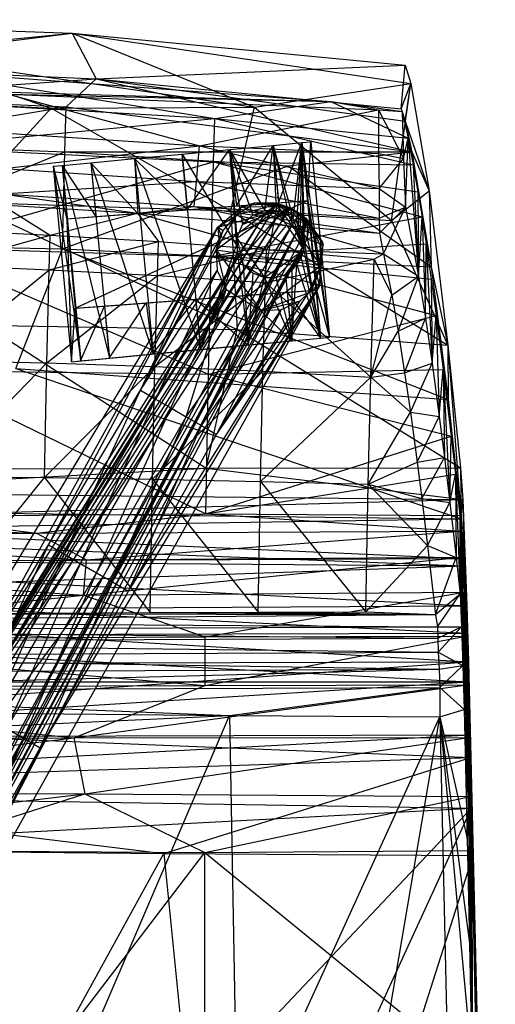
# Model space of a CAD drawing. Header units: inches. Extents: x -13.8 to 13.8, y -14.8 to 12.9.
# Tile 8 of 8: x 4.3 to 9, y 3.1 to 12.9. Entities that reach past the tile are written whole.
import ezdxf

# ---------------------------------------------------------------- set-up
doc = ezdxf.new("R2010")
doc.units = ezdxf.units.IN
doc.layers.get('0').update_dxf_attribs({"true_color": 0xc2ced6})

msp = doc.modelspace()

# ---------------------------------------------------------------- linework, layer by layer
at = {"color": 8, "true_color": 0x8c8177}
for p, q in [((1.3635, 12.8636), (4.8367, 12.7292)), ((1.692, 12.4288), (4.8367, 12.7292)), ((3.0887, 12.513), (4.8367, 12.7292)), ((4.8367, 12.7292), (5.0726, 12.2782)), ((4.8367, 12.7292), (6.6397, 11.9997)), ((4.8367, 12.7292), (8.1263, 12.4157)), ((4.8367, 12.7292), (8.1849, 12.2326)), ((3.0887, 12.513), (4.6282, 11.99)), ((3.0887, 12.513), (6.6397, 11.9997)), ((1.692, 12.4288), (5.0726, 12.2782)), ((3.3094, 12.3626), (6.2476, 11.8865)), ((3.3094, 12.3626), (7.3917, 12.0557)), ((5.0726, 12.2782), (8.1263, 12.4157)), ((8.0869, 11.9843), (8.1263, 12.4157)), ((8.1263, 12.4157), (8.1849, 12.2326)), ((2.5658, 12.1016), (5.0726, 12.2782)), ((4.7773, 12.0038), (5.0726, 12.2782)), ((5.0726, 12.2782), (8.0869, 11.9843)), ((5.0726, 12.2782), (8.1289, 11.8607)), ((5.0726, 12.2782), (8.193, 11.5572)), ((2.2801, 12.203), (7.3917, 12.0557)), ((6.6397, 11.9997), (8.1849, 12.2326)), ((7.993, 10.8796), (8.1849, 12.2326)), ((8.0869, 11.9843), (8.1849, 12.2326)), ((8.1289, 11.8607), (8.1849, 12.2326)), ((8.1849, 12.2326), (8.3658, 11.174)), ((2.3823, 12.0942), (4.6282, 11.99)), ((2.5658, 12.1016), (4.7773, 12.0038)), ((3.2991, 12.0613), (6.2476, 11.8865)), ((4.2049, 12.1272), (6.0963, 11.6164)), ((4.2049, 12.1272), (7.3917, 12.0557)), ((4.2049, 12.1272), (7.8624, 11.9741)), ((2.5528, 11.6406), (4.7773, 12.0038)), ((3.7755, 11.0619), (4.6282, 11.99)), ((4.6282, 11.99), (6.6397, 11.9997)), ((4.6282, 11.99), (6.404, 10.9752)), ((4.764, 11.5597), (4.7773, 12.0038)), ((4.7773, 12.0038), (8.193, 11.5572)), ((6.0963, 11.6164), (7.8624, 11.9741)), ((6.2476, 11.8865), (7.3917, 12.0557)), ((6.404, 10.9752), (6.6397, 11.9997)), ((6.6397, 11.9997), (7.993, 10.8796)), ((7.3917, 12.0557), (7.8624, 11.9741)), ((7.3917, 12.0557), (8.0976, 11.9581)), ((7.3917, 12.0557), (8.1555, 11.6938)), ((7.8624, 11.9741), (7.8649, 11.5433)), ((7.8624, 11.9741), (8.0976, 11.9581)), ((7.8624, 11.9741), (8.1096, 11.492)), ((8.0869, 11.9843), (8.1289, 11.8607)), ((3.2856, 11.6071), (6.2476, 11.8865)), ((6.2339, 11.4608), (6.2476, 11.8865)), ((6.2476, 11.8865), (8.1555, 11.6938)), ((6.2476, 11.8865), (8.2063, 11.43)), ((8.0976, 11.9581), (8.1096, 11.492)), ((8.0976, 11.9581), (8.1555, 11.6938)), ((8.1289, 11.8607), (8.193, 11.5572)), ((8.1289, 11.8607), (8.3658, 11.174)), ((4.1841, 11.7435), (6.0963, 11.6164)), ((8.1096, 11.492), (8.1555, 11.6938)), ((8.1291, 11.0107), (8.1555, 11.6938)), ((8.1555, 11.6938), (8.2063, 11.43)), ((8.1555, 11.6938), (8.2607, 10.3318)), ((2.5528, 11.6406), (4.764, 11.5597)), ((3.2856, 11.6071), (6.2339, 11.4608)), ((4.164, 11.3928), (6.0963, 11.6164)), ((6.0665, 11.2655), (6.0963, 11.6164)), ((6.0963, 11.6164), (7.8649, 11.5433)), ((6.0963, 11.6164), (7.869, 11.195)), ((2.53, 10.6502), (4.764, 11.5597)), ((4.7401, 10.6), (4.764, 11.5597)), ((4.764, 11.5597), (6.9706, 11.4209)), ((4.764, 11.5597), (8.193, 11.5572)), ((6.9706, 11.4209), (8.193, 11.5572)), ((7.8649, 11.5433), (7.869, 11.195)), ((7.8649, 11.5433), (8.1096, 11.492)), ((7.869, 11.195), (8.1096, 11.492)), ((8.1096, 11.492), (8.1291, 11.0107)), ((8.193, 11.5572), (8.3658, 11.174)), ((8.193, 11.5572), (8.3837, 10.4246)), ((3.2614, 10.6189), (6.2339, 11.4608)), ((4.164, 11.3928), (6.0665, 11.2655)), ((4.7401, 10.6), (6.9706, 11.4209)), ((6.2088, 10.5256), (6.2339, 11.4608)), ((6.2339, 11.4608), (8.2063, 11.43)), ((6.2339, 11.4608), (8.2536, 11.1631)), ((6.2339, 11.4608), (8.294, 10.9162)), ((6.9706, 11.4209), (8.3837, 10.4246)), ((8.2063, 11.43), (8.2536, 11.1631)), ((8.2063, 11.43), (8.2607, 10.3318)), ((4.1487, 11.1446), (6.0665, 11.2655)), ((6.0439, 11.0179), (6.0665, 11.2655)), ((6.0665, 11.2655), (7.869, 11.195)), ((6.0665, 11.2655), (7.8712, 10.9049)), ((7.869, 11.195), (7.8712, 10.9049)), ((7.869, 11.195), (8.1291, 11.0107)), ((4.1487, 11.1446), (5.4814, 10.9525)), ((4.1487, 11.1446), (6.0439, 11.0179)), ((7.993, 10.8796), (8.3658, 11.174)), ((8.2536, 11.1631), (8.2607, 10.3318)), ((8.2536, 11.1631), (8.294, 10.9162)), ((8.3658, 11.174), (8.3837, 10.4246)), ((8.3658, 11.174), (8.5505, 9.6506)), ((3.7755, 11.0619), (6.404, 10.9752)), ((3.7755, 11.0619), (6.4661, 9.8052)), ((4.1401, 11.0344), (4.6209, 10.7374)), ((4.1401, 11.0344), (5.4814, 10.9525)), ((5.4814, 10.9525), (6.0439, 11.0179)), ((6.0439, 11.0179), (6.9539, 10.83)), ((6.0439, 11.0179), (7.8712, 10.9049)), ((6.0439, 11.0179), (7.8741, 10.755)), ((7.8712, 10.9049), (8.1291, 11.0107)), ((7.8741, 10.755), (8.1291, 11.0107)), ((7.914, 10.5527), (8.1291, 11.0107)), ((8.1291, 11.0107), (8.2607, 10.3318)), ((4.6209, 10.7374), (5.4814, 10.9525)), ((5.4814, 10.9525), (5.6891, 10.6729)), ((5.4814, 10.9525), (6.756, 10.5935)), ((5.4814, 10.9525), (6.9539, 10.83)), ((6.2088, 10.5256), (8.294, 10.9162)), ((6.404, 10.9752), (6.4661, 9.8052)), ((6.404, 10.9752), (7.993, 10.8796)), ((6.404, 10.9752), (8.5505, 9.6506)), ((7.8712, 10.9049), (7.8741, 10.755)), ((8.2607, 10.3318), (8.294, 10.9162)), ((8.294, 10.9162), (8.3274, 9.9169)), ((8.294, 10.9162), (8.3349, 10.6516)), ((2.9059, 10.8235), (4.6209, 10.7374)), ((6.756, 10.5935), (6.9539, 10.83)), ((6.9539, 10.83), (7.8741, 10.755)), ((6.9539, 10.83), (7.914, 10.5527)), ((7.993, 10.8796), (8.5505, 9.6506)), ((3.5414, 10.4375), (4.6209, 10.7374)), ((4.6105, 10.3948), (4.6209, 10.7374)), ((4.6209, 10.7374), (5.6891, 10.6729)), ((7.8741, 10.755), (7.914, 10.5527)), ((2.53, 10.6502), (4.7401, 10.6)), ((3.2614, 10.6189), (6.1835, 9.3647)), ((3.2614, 10.6189), (6.2088, 10.5256)), ((4.2805, 9.4205), (4.7401, 10.6)), ((4.6105, 10.3948), (5.6891, 10.6729)), ((4.7401, 10.6), (8.3837, 10.4246)), ((4.7401, 10.6), (8.551, 9.1123)), ((5.6787, 10.339), (5.6891, 10.6729)), ((5.6891, 10.6729), (6.756, 10.5935)), ((6.2088, 10.5256), (8.3349, 10.6516)), ((8.3274, 9.9169), (8.3349, 10.6516)), ((8.3349, 10.6516), (8.3857, 10.3013)), ((8.3349, 10.6516), (8.3932, 9.4725)), ((5.6787, 10.339), (6.756, 10.5935)), ((6.1835, 9.3647), (6.2088, 10.5256)), ((6.2088, 10.5256), (8.3857, 10.3013)), ((6.2088, 10.5256), (8.4347, 9.9417)), ((6.7456, 10.2698), (6.756, 10.5935)), ((6.756, 10.5935), (7.8215, 10.4991)), ((6.756, 10.5935), (7.914, 10.5527)), ((7.8215, 10.4991), (7.914, 10.5527)), ((7.914, 10.5527), (7.9945, 10.143)), ((7.914, 10.5527), (8.2607, 10.3318)), ((3.5414, 10.4375), (4.6105, 10.3948)), ((6.7456, 10.2698), (7.8215, 10.4991)), ((7.7875, 9.3349), (7.8215, 10.4991)), ((7.8215, 10.4991), (7.9945, 10.143)), ((8.3837, 10.4246), (8.5505, 9.6506)), ((8.3837, 10.4246), (8.551, 9.1123)), ((3.5182, 9.5014), (4.6105, 10.3948)), ((4.5869, 9.474), (4.6105, 10.3948)), ((4.5869, 9.474), (5.6787, 10.339)), ((4.6105, 10.3948), (5.6787, 10.339)), ((5.6548, 9.4376), (5.6787, 10.339)), ((5.6787, 10.339), (6.7456, 10.2698)), ((7.9945, 10.143), (8.2607, 10.3318)), ((8.0575, 9.7879), (8.2607, 10.3318)), ((8.2607, 10.3318), (8.3274, 9.9169)), ((5.6548, 9.4376), (6.7456, 10.2698)), ((6.7217, 9.3914), (6.7456, 10.2698)), ((6.7456, 10.2698), (7.7875, 9.3349)), ((8.3857, 10.3013), (8.3932, 9.4725)), ((8.3857, 10.3013), (8.4347, 9.9417)), ((7.7875, 9.3349), (7.9945, 10.143)), ((7.9945, 10.143), (8.0575, 9.7879)), ((6.1835, 9.3647), (8.4347, 9.9417)), ((8.3932, 9.4725), (8.4347, 9.9417)), ((8.4347, 9.9417), (8.4645, 8.9442)), ((8.4347, 9.9417), (8.5028, 9.4103)), ((3.9832, 9.8454), (6.1594, 8.4353)), ((3.9832, 9.8454), (6.4661, 9.8052)), ((8.0575, 9.7879), (8.3274, 9.9169)), ((8.1221, 9.3749), (8.3274, 9.9169)), ((8.3274, 9.9169), (8.3932, 9.4725)), ((6.1594, 8.4353), (6.4661, 9.8052)), ((6.4661, 9.8052), (8.5505, 9.6506)), ((6.4661, 9.8052), (8.6745, 8.4396)), ((7.7875, 9.3349), (8.0575, 9.7879)), ((8.0575, 9.7879), (8.1221, 9.3749)), ((8.5505, 9.6506), (8.551, 9.1123)), ((8.5505, 9.6506), (8.6745, 8.4396)), ((8.5505, 9.6506), (8.68, 7.9348)), ((3.4949, 8.3532), (4.5869, 9.474)), ((3.5182, 9.5014), (4.5869, 9.474)), ((4.5631, 8.3422), (4.5869, 9.474)), ((4.5631, 8.3422), (5.6548, 9.4376)), ((4.5869, 9.474), (5.6548, 9.4376)), ((5.6307, 8.3263), (5.6548, 9.4376)), ((5.6548, 9.4376), (6.7217, 9.3914)), ((8.1221, 9.3749), (8.3932, 9.4725)), ((8.1791, 8.9867), (8.3932, 9.4725)), ((8.3932, 9.4725), (8.4645, 8.9442)), ((3.2372, 9.4019), (6.1586, 7.9827)), ((3.2372, 9.4019), (6.1835, 9.3647)), ((4.2805, 9.4205), (8.551, 9.1123)), ((4.2805, 9.4205), (8.68, 7.9348)), ((5.6307, 8.3263), (6.7217, 9.3914)), ((6.1586, 7.9827), (6.1835, 9.3647)), ((6.1835, 9.3647), (8.5028, 9.4103)), ((6.1835, 9.3647), (8.581, 8.7516)), ((6.6975, 8.3048), (6.7217, 9.3914)), ((6.6975, 8.3048), (7.7875, 9.3349)), ((6.7217, 9.3914), (7.7875, 9.3349)), ((7.7634, 8.277), (7.7875, 9.3349)), ((7.7875, 9.3349), (8.1221, 9.3749)), ((7.7875, 9.3349), (8.1791, 8.9867)), ((8.1221, 9.3749), (8.1791, 8.9867)), ((8.4645, 8.9442), (8.5028, 9.4103)), ((8.5028, 9.4103), (8.5157, 8.5396)), ((8.5028, 9.4103), (8.5692, 8.095)), ((8.5028, 9.4103), (8.581, 8.7516)), ((8.551, 9.1123), (8.68, 7.9348)), ((7.7634, 8.277), (8.1791, 8.9867)), ((8.1791, 8.9867), (8.2467, 8.4955)), ((8.1791, 8.9867), (8.4645, 8.9442)), ((8.2467, 8.4955), (8.4645, 8.9442)), ((8.4645, 8.9442), (8.5157, 8.5396)), ((6.1586, 7.9827), (8.581, 8.7516)), ((8.5692, 8.095), (8.581, 8.7516)), ((8.581, 8.7516), (8.6232, 8.3752)), ((7.7634, 8.277), (8.2467, 8.4955)), ((8.2467, 8.4955), (8.5157, 8.5396)), ((8.2467, 8.4955), (8.2935, 8.1349)), ((8.2935, 8.1349), (8.5157, 8.5396)), ((8.5157, 8.5396), (8.5692, 8.095)), ((0.4184, 8.4175), (6.1594, 8.4353)), ((1.8435, 8.199), (6.1594, 8.4353)), ((6.1586, 7.9827), (8.6232, 8.3752)), ((6.1594, 8.4353), (8.6745, 8.4396)), ((6.1594, 8.4353), (8.6982, 8.1258)), ((8.5692, 8.095), (8.6232, 8.3752)), ((8.6232, 8.3752), (8.6307, 7.5518)), ((8.6232, 8.3752), (8.6675, 7.968)), ((8.6232, 8.3752), (8.6693, 7.193)), ((8.6745, 8.4396), (8.68, 7.9348)), ((8.6745, 8.4396), (8.6982, 8.1258)), ((3.4738, 6.9964), (4.5631, 8.3422)), ((3.4949, 8.3532), (4.5631, 8.3422)), ((4.5631, 8.3422), (5.6071, 7.0089)), ((4.5631, 8.3422), (5.6307, 8.3263)), ((5.6071, 7.0089), (5.6307, 8.3263)), ((5.6307, 8.3263), (6.6737, 7.0139)), ((5.6307, 8.3263), (6.6975, 8.3048)), ((6.6737, 7.0139), (6.6975, 8.3048)), ((6.6975, 8.3048), (7.7396, 7.0169)), ((6.6975, 8.3048), (7.7634, 8.277)), ((7.7396, 7.0169), (7.7634, 8.277)), ((7.7634, 8.277), (8.2935, 8.1349)), ((7.7634, 8.277), (8.3487, 7.6712)), ((1.8435, 8.199), (8.6982, 8.1258)), ((0.5757, 7.9012), (8.6982, 8.1258)), ((8.2935, 8.1349), (8.3487, 7.6712)), ((8.2935, 8.1349), (8.5692, 8.095)), ((8.3487, 7.6712), (8.5692, 8.095)), ((8.5692, 8.095), (8.6307, 7.5518)), ((8.68, 7.9348), (8.6982, 8.1258)), ((8.6982, 8.1258), (8.7084, 7.543)), ((8.6982, 8.1258), (8.7098, 7.4698)), ((8.6982, 8.1258), (8.7374, 7.0754)), ((3.2136, 7.9605), (6.1586, 7.9827)), ((3.2233, 8.0024), (8.68, 7.9348)), ((4.4857, 7.7916), (6.1586, 7.9827)), ((6.1586, 7.9827), (8.6675, 7.968)), ((6.1586, 7.9827), (8.679, 7.8122)), ((0.1476, 7.8018), (8.68, 7.9348)), ((0.2444, 7.948), (4.4857, 7.7916)), ((0.5757, 7.9012), (8.7084, 7.543)), ((3.2136, 7.9605), (4.4857, 7.7916)), ((8.6675, 7.968), (8.6693, 7.193)), ((8.6675, 7.968), (8.679, 7.8122)), ((8.6675, 7.968), (8.6852, 6.8683)), ((8.68, 7.9348), (8.7098, 7.4698)), ((0.1476, 7.8018), (8.7098, 7.4698)), ((0.275, 7.7682), (4.4857, 7.7916)), ((4.4857, 7.7916), (8.679, 7.8122)), ((4.4857, 7.7916), (4.977, 7.5301)), ((4.977, 7.5301), (8.679, 7.8122)), ((8.679, 7.8122), (8.6852, 6.8683)), ((8.679, 7.8122), (8.6936, 7.5558)), ((8.679, 7.8122), (8.6986, 6.4861)), ((0.275, 7.7682), (4.977, 7.5301)), ((7.7396, 7.0169), (8.3487, 7.6712)), ((8.3487, 7.6712), (8.4284, 6.989)), ((8.3487, 7.6712), (8.6307, 7.5518)), ((0.2548, 7.5012), (4.977, 7.5301)), ((0.2548, 7.5012), (4.9472, 7.1804)), ((0.2816, 7.5393), (8.7098, 7.4698)), ((0.4685, 7.5067), (8.7084, 7.543)), ((0.4685, 7.5067), (8.7374, 7.0754)), ((4.9472, 7.1804), (8.6936, 7.5558)), ((4.9472, 7.1804), (4.977, 7.5301)), ((4.977, 7.5301), (8.6936, 7.5558)), ((8.4284, 6.989), (8.6307, 7.5518)), ((8.6307, 7.5518), (8.6693, 7.193)), ((8.6936, 7.5558), (8.6986, 6.4861)), ((8.6936, 7.5558), (8.7095, 7.2109)), ((8.7084, 7.543), (8.7374, 7.0754)), ((0.8005, 7.1918), (8.7098, 7.4698)), ((8.7098, 7.4698), (8.7369, 6.8065)), ((8.7098, 7.4698), (8.7374, 7.0754)), ((4.9472, 7.1804), (8.7095, 7.2109)), ((6.1514, 6.7693), (8.7095, 7.2109)), ((8.6986, 6.4861), (8.7095, 7.2109)), ((8.7095, 7.2109), (8.7107, 6.052)), ((8.7095, 7.2109), (8.7263, 6.777)), ((8.7095, 7.2109), (8.7391, 4.7776)), ((-0.3519, 7.1604), (4.9472, 7.1804)), ((0.8005, 7.1918), (8.7369, 6.8065)), ((0.8143, 6.7474), (4.9472, 7.1804)), ((4.9472, 7.1804), (6.1514, 6.7693)), ((8.4284, 6.989), (8.6693, 7.193)), ((8.4482, 6.8688), (8.6693, 7.193)), ((8.6693, 7.193), (8.6852, 6.8683)), ((0.2555, 7.0253), (8.7374, 7.0754)), ((0.2555, 7.0253), (8.752, 6.5235)), ((3.4738, 6.9964), (5.6071, 7.0089)), ((5.6071, 7.0089), (6.6737, 7.0139)), ((5.6071, 7.0089), (8.4284, 6.989)), ((6.6737, 7.0139), (7.7396, 7.0169)), ((6.6737, 7.0139), (8.4284, 6.989)), ((7.7396, 7.0169), (8.4284, 6.989)), ((8.7369, 6.8065), (8.7374, 7.0754)), ((8.7374, 7.0754), (8.752, 6.5235)), ((0.2353, 6.9221), (8.4284, 6.989)), ((0.2353, 6.9221), (8.4482, 6.8688)), ((3.4738, 6.9964), (8.4284, 6.989)), ((8.4284, 6.989), (8.4482, 6.8688)), ((0.2292, 6.8349), (8.4482, 6.8688)), ((0.2292, 6.8349), (8.4509, 6.7551)), ((0.2368, 6.7811), (8.7369, 6.8065)), ((8.4482, 6.8688), (8.4509, 6.7551)), ((8.4482, 6.8688), (8.6852, 6.8683)), ((8.4509, 6.7551), (8.6852, 6.8683)), ((8.4551, 6.6167), (8.6852, 6.8683)), ((8.6852, 6.8683), (8.6986, 6.4861)), ((8.7369, 6.8065), (8.7515, 6.3257)), ((8.7369, 6.8065), (8.752, 6.5235)), ((0.2314, 6.7191), (8.4509, 6.7551)), ((0.2314, 6.7191), (8.4551, 6.6167)), ((0.2368, 6.7811), (8.7515, 6.3257)), ((0.8143, 6.7474), (6.1514, 6.7693)), ((0.8143, 6.7474), (6.1501, 6.2877)), ((6.1501, 6.2877), (8.7263, 6.777)), ((6.1501, 6.2877), (6.1514, 6.7693)), ((6.1514, 6.7693), (8.7263, 6.777)), ((8.4509, 6.7551), (8.4551, 6.6167)), ((8.7263, 6.777), (8.7391, 4.7776)), ((8.7263, 6.777), (8.7425, 6.2941)), ((0.244, 6.5791), (8.4551, 6.6167)), ((8.4551, 6.6167), (8.464, 6.45)), ((8.4551, 6.6167), (8.6986, 6.4861)), ((0.244, 6.5791), (8.464, 6.45)), ((0.2678, 5.9184), (8.752, 6.5235)), ((0.2767, 6.4985), (8.752, 6.5235)), ((8.7515, 6.3257), (8.752, 6.5235)), ((8.752, 6.5235), (8.7684, 5.8009)), ((8.752, 6.5235), (8.7758, 5.5774)), ((0.2765, 6.4147), (8.464, 6.45)), ((0.2838, 6.2373), (8.464, 6.45)), ((8.464, 6.45), (8.6986, 6.4861)), ((8.464, 6.45), (8.4704, 6.2688)), ((8.4704, 6.2688), (8.6986, 6.4861)), ((8.6986, 6.4861), (8.7107, 6.052)), ((-0.1131, 5.775), (8.7515, 6.3257)), ((0.1996, 6.324), (8.7515, 6.3257)), ((8.7515, 6.3257), (8.7684, 5.8009)), ((0.1936, 6.2749), (6.1501, 6.2877)), ((0.1936, 6.2749), (4.8526, 5.7708)), ((0.2838, 6.2373), (8.4704, 6.2688)), ((0.2838, 6.2373), (6.3901, 5.9918)), ((4.8526, 5.7708), (8.7425, 6.2941)), ((4.8526, 5.7708), (6.1501, 6.2877)), ((6.1501, 6.2877), (8.7425, 6.2941)), ((6.3901, 5.9918), (8.4704, 6.2688)), ((8.4704, 6.2688), (8.4715, 5.9795)), ((8.4704, 6.2688), (8.7107, 6.052)), ((8.7391, 4.7776), (8.7425, 6.2941)), ((8.7425, 6.2941), (8.7578, 5.7749)), ((8.7425, 6.2941), (8.7621, 3.7457)), ((0.2728, 6.0537), (6.3901, 5.9918)), ((8.4715, 5.9795), (8.7107, 6.052)), ((8.7107, 6.052), (8.7391, 4.7776)), ((3.4687, 5.8571), (6.3901, 5.9918)), ((4.5342, 1.6625), (6.3901, 5.9918)), ((6.3901, 5.9918), (6.4703, 1.5989)), ((6.3901, 5.9918), (8.4715, 5.9795)), ((6.4703, 1.5989), (8.4715, 5.9795)), ((7.7336, 1.651), (8.4715, 5.9795)), ((8.4715, 5.9795), (8.6029, 0.0893)), ((8.4715, 5.9795), (8.7391, 4.7776)), ((8.4715, 5.9795), (8.7621, 3.7457)), ((8.4715, 5.9795), (8.79, 2.5042)), ((0.2678, 5.9184), (8.7758, 5.5774)), ((-1.5477, 5.247), (8.7684, 5.8009)), ((-0.3121, 5.758), (4.8526, 5.7708)), ((-0.1131, 5.775), (8.7684, 5.8009)), ((0.2522, 5.2211), (4.8526, 5.7708)), ((4.8526, 5.7708), (8.7578, 5.7749)), ((4.8526, 5.7708), (4.9608, 5.2205)), ((4.9608, 5.2205), (8.7578, 5.7749)), ((8.7578, 5.7749), (8.7621, 3.7457)), ((8.7578, 5.7749), (8.7729, 5.1925)), ((8.7578, 5.7749), (8.7772, 3.436)), ((8.7684, 5.8009), (8.7758, 5.5774)), ((8.7684, 5.8009), (8.7834, 5.0759)), ((0.2701, 5.2997), (8.7758, 5.5774)), ((5.7411, 4.6282), (8.7758, 5.5774)), ((8.7758, 5.5774), (8.7834, 5.0759)), ((8.7758, 5.5774), (8.799, 4.6098)), ((0.2701, 5.2997), (5.7411, 4.6282)), ((-1.5477, 5.247), (8.7834, 5.0759)), ((0.2522, 5.2211), (4.9608, 5.2205)), ((0.2582, 4.6634), (4.9608, 5.2205)), ((3.204, 4.6574), (4.9608, 5.2205)), ((4.9608, 5.2205), (6.1483, 4.6396)), ((4.9608, 5.2205), (8.7729, 5.1925)), ((6.1483, 4.6396), (8.7729, 5.1925)), ((8.7729, 5.1925), (8.7772, 3.436)), ((8.7729, 5.1925), (8.785, 4.6594)), ((8.7729, 5.1925), (8.79, 2.5042)), ((0.814, 4.6532), (8.7834, 5.0759)), ((3.2746, -0.7508), (8.7834, 5.0759)), ((5.8412, -1.3225), (8.7834, 5.0759)), ((8.7834, 5.0759), (8.799, 4.6098)), ((8.7834, 5.0759), (8.9133, -0.9681)), ((8.7391, 4.7776), (8.7621, 3.7457)), ((0.2585, 4.6834), (5.7411, 4.6282)), ((2.9042, -0.5205), (5.7411, 4.6282)), ((3.2036, 0.7914), (6.1483, 4.6396)), ((3.204, 4.6574), (6.1483, 4.6396)), ((5.7411, 4.6282), (6.4768, -2.6813)), ((5.7411, 4.6282), (8.799, 4.6098)), ((6.1474, 0.7665), (6.1483, 4.6396)), ((6.1483, 4.6396), (8.785, 4.6594)), ((6.1483, 4.6396), (8.8312, 2.4548)), ((6.4768, -2.6813), (8.799, 4.6098)), ((8.785, 4.6594), (8.79, 2.5042)), ((8.785, 4.6594), (8.8312, 2.4548)), ((8.799, 4.6098), (8.9133, -0.9681)), ((8.799, 4.6098), (9.0183, -5.0395)), ((8.7621, 3.7457), (8.7772, 3.436)), ((8.7621, 3.7457), (8.79, 2.5042)), ((8.7772, 3.436), (8.79, 2.5042))]:
    msp.add_line(p, q, dxfattribs=at)
at = {"color": 18, "true_color": 0x000000}
for p, q in [((5.921, 11.537), (6.39, 11.5816)), ((5.9232, 11.5372), (6.3921, 11.5817)), ((5.9232, 11.5372), (6.39, 11.5816)), ((5.9732, 10.9874), (6.39, 11.5816)), ((6.39, 11.5816), (6.8236, 11.6227)), ((6.39, 11.5816), (6.8221, 11.6226)), ((6.39, 11.5816), (6.3921, 11.5817)), ((6.39, 11.5816), (6.4616, 11.0241)), ((6.3921, 11.5817), (6.8236, 11.6227)), ((6.3921, 11.5817), (6.4606, 10.6369)), ((6.3921, 11.5817), (6.4653, 10.7054)), ((6.3921, 11.5817), (6.5213, 10.8407)), ((6.3921, 11.5817), (6.6224, 10.9349)), ((6.3921, 11.5817), (6.739, 10.9782)), ((6.4616, 11.0241), (6.8221, 11.6226)), ((6.739, 10.9782), (6.8236, 11.6227)), ((6.8221, 11.6226), (7.1069, 11.6496)), ((6.8221, 11.6226), (7.1061, 11.6495)), ((6.8221, 11.6226), (6.8236, 11.6227)), ((6.8221, 11.6226), (6.8759, 11.0552)), ((6.8236, 11.6227), (7.1069, 11.6496)), ((6.8236, 11.6227), (6.8525, 10.978)), ((6.8236, 11.6227), (6.8856, 10.9705)), ((6.8236, 11.6227), (6.979, 10.928)), ((6.8236, 11.6227), (7.0197, 10.8965)), ((6.8759, 11.0552), (7.1061, 11.6495)), ((7.0197, 10.8965), (7.1069, 11.6496)), ((7.0568, 10.8571), (7.1069, 11.6496)), ((7.092, 10.803), (7.1069, 11.6496)), ((7.1061, 11.6495), (7.1959, 11.6581)), ((7.1061, 11.6495), (7.1069, 11.6496)), ((7.1061, 11.6495), (7.1659, 11.077)), ((7.1069, 11.6496), (7.1959, 11.6581)), ((7.1069, 11.6496), (7.1165, 10.7421)), ((7.1069, 11.6496), (7.1291, 10.6727)), ((7.1069, 11.6496), (7.2901, 9.7198)), ((7.1069, 11.6496), (7.3791, 9.7282)), ((7.1659, 11.077), (7.1959, 11.6581)), ((7.1959, 11.6581), (7.3791, 9.7282)), ((5.0206, 11.4516), (5.4522, 11.4925)), ((5.0222, 11.4517), (5.4543, 11.4927)), ((5.0222, 11.4517), (5.4522, 11.4925)), ((5.4522, 11.4925), (5.921, 11.537)), ((5.4522, 11.4925), (5.4543, 11.4927)), ((5.4522, 11.4925), (5.4849, 10.9507)), ((5.4522, 11.4925), (5.9732, 10.9874)), ((5.4543, 11.4927), (5.9232, 11.5372)), ((5.4543, 11.4927), (5.921, 11.537)), ((5.4543, 11.4927), (5.6375, 9.5629)), ((5.4543, 11.4927), (6.1064, 9.6074)), ((5.921, 11.537), (5.9232, 11.5372)), ((5.921, 11.537), (5.9732, 10.9874)), ((5.9232, 11.5372), (6.1064, 9.6074)), ((5.9232, 11.5372), (6.4606, 10.6369)), ((4.6483, 11.4162), (4.7382, 11.4248)), ((4.6483, 11.4162), (4.7373, 11.4247)), ((4.6483, 11.4162), (4.7827, 10.8979)), ((4.6483, 11.4162), (4.8315, 9.4864)), ((4.6483, 11.4162), (4.9213, 9.4949)), ((4.7373, 11.4247), (5.0222, 11.4517)), ((4.7373, 11.4247), (5.0206, 11.4516)), ((4.7373, 11.4247), (4.7382, 11.4248)), ((4.7373, 11.4247), (4.7827, 10.8979)), ((4.7373, 11.4247), (5.0711, 10.9196)), ((4.7382, 11.4248), (5.0222, 11.4517)), ((4.7382, 11.4248), (4.9213, 9.4949)), ((4.7382, 11.4248), (5.2054, 9.5219)), ((5.0206, 11.4516), (5.0222, 11.4517)), ((5.0206, 11.4516), (5.0711, 10.9196)), ((5.0206, 11.4516), (5.4849, 10.9507)), ((5.0222, 11.4517), (5.2054, 9.5219)), ((5.0222, 11.4517), (5.6375, 9.5629)), ((4.7827, 10.8979), (7.1659, 11.077)), ((4.8666, 10.0144), (7.1659, 11.077)), ((5.0711, 10.9196), (7.1659, 11.077)), ((5.0711, 10.9196), (6.8759, 11.0552)), ((5.4849, 10.9507), (6.8759, 11.0552)), ((5.4849, 10.9507), (6.4616, 11.0241)), ((5.4849, 10.9507), (5.9732, 10.9874)), ((5.9732, 10.9874), (6.4616, 11.0241)), ((6.2608, 10.5919), (6.8549, 11.0377)), ((6.2751, 10.8136), (6.5103, 11.016)), ((6.4616, 11.0241), (6.8759, 11.0552)), ((6.4667, 10.9394), (6.6383, 11.0553)), ((6.4667, 10.9394), (6.8549, 11.0377)), ((6.4667, 10.9394), (6.5103, 11.016)), ((6.5103, 11.016), (6.6383, 11.0553)), ((6.5103, 11.016), (6.8415, 11.018)), ((6.5103, 11.016), (6.7416, 10.9434)), ((6.6383, 11.0553), (6.821, 11.0575)), ((6.6383, 11.0553), (6.8415, 11.018)), ((6.6383, 11.0553), (6.8549, 11.0377)), ((6.6383, 11.0553), (6.8912, 11.0292)), ((6.6383, 11.0553), (6.8926, 11.0369)), ((6.7416, 10.9434), (6.8415, 11.018)), ((6.7931, 10.9344), (6.8912, 11.0292)), ((6.7931, 10.9344), (6.8415, 11.018)), ((6.821, 11.0575), (6.8549, 11.0377)), ((6.821, 11.0575), (6.8926, 11.0369)), ((6.821, 11.0575), (6.9116, 11.0368)), ((6.8415, 11.018), (6.8912, 11.0292)), ((6.8549, 11.0377), (6.8549, 11.0377)), ((6.8549, 11.0377), (6.9116, 11.0368)), ((6.8549, 11.0377), (7.0079, 10.9821)), ((6.8549, 11.0377), (7.0473, 10.9678)), ((6.8549, 11.0377), (7.198, 10.8293)), ((6.8549, 11.0377), (7.2951, 10.4361)), ((6.8593, 10.9077), (6.8912, 11.0292)), ((6.8593, 10.9077), (6.959, 11.0178)), ((6.8759, 11.0552), (7.1659, 11.077)), ((6.8912, 11.0292), (6.8926, 11.0369)), ((6.8912, 11.0292), (6.959, 11.0178)), ((6.8926, 11.0369), (6.9116, 11.0368)), ((6.8926, 11.0369), (6.9537, 11.0199)), ((6.8926, 11.0369), (6.959, 11.0178)), ((6.9116, 11.0368), (6.9537, 11.0199)), ((6.9116, 11.0368), (7.0079, 10.9821)), ((6.9127, 10.8787), (6.9927, 11.0041)), ((6.9263, 10.9465), (6.959, 11.0178)), ((6.9494, 10.9547), (6.959, 11.0178)), ((6.9494, 10.9547), (6.9927, 11.0041)), ((6.9537, 11.0199), (6.959, 11.0178)), ((6.9537, 11.0199), (6.9927, 11.0041)), ((6.9537, 11.0199), (7.0079, 10.9821)), ((6.9537, 11.0199), (7.0473, 10.9678)), ((6.9537, 11.0199), (7.0878, 10.9489)), ((6.959, 11.0178), (6.9927, 11.0041)), ((6.9927, 11.0041), (7.01, 10.836)), ((6.9927, 11.0041), (7.0787, 10.9411)), ((6.9927, 11.0041), (7.0878, 10.9489)), ((7.1659, 11.077), (7.2498, 10.1935)), ((7.1659, 11.077), (7.3791, 9.7282)), ((0.1219, 0.5756), (6.7416, 10.9434)), ((0.1503, 0.3031), (6.7416, 10.9434)), ((3.4824, 5.6568), (6.7416, 10.9434)), ((3.4824, 5.6568), (6.7931, 10.9344)), ((3.541, 5.7151), (6.8593, 10.9077)), ((3.6935, 5.8245), (6.8593, 10.9077)), ((4.7827, 10.8979), (5.0711, 10.9196)), ((4.7827, 10.8979), (4.8315, 9.4864)), ((4.7827, 10.8979), (4.8666, 10.0144)), ((5.0711, 10.9196), (5.4849, 10.9507)), ((6.2608, 10.5919), (6.4667, 10.9394)), ((6.2751, 10.8136), (6.7416, 10.9434)), ((6.2751, 10.8136), (6.4667, 10.9394)), ((6.3277, 10.7832), (6.4667, 10.9394)), ((6.4653, 10.7054), (6.8525, 10.978)), ((6.5213, 10.8407), (6.8525, 10.978)), ((6.5213, 10.8407), (6.6224, 10.9349)), ((6.5749, 10.58), (6.7931, 10.9344)), ((6.5749, 10.58), (6.8593, 10.9077)), ((6.6224, 10.9349), (6.739, 10.9782)), ((6.6224, 10.9349), (6.8525, 10.978)), ((6.7379, 10.3183), (6.8525, 10.978)), ((6.739, 10.9782), (6.8525, 10.978)), ((6.7416, 10.9434), (6.7931, 10.9344)), ((6.7931, 10.9344), (6.8593, 10.9077)), ((6.8525, 10.978), (6.8525, 10.978)), ((6.8525, 10.978), (6.8856, 10.9705)), ((6.8525, 10.978), (6.979, 10.928)), ((6.8525, 10.978), (7.125, 10.5909)), ((6.8593, 10.9077), (6.9263, 10.9465)), ((6.8593, 10.9077), (6.9127, 10.8787)), ((6.8856, 10.9705), (6.979, 10.928)), ((6.9127, 10.8787), (6.9494, 10.9547)), ((6.9127, 10.8787), (6.9263, 10.9465)), ((6.9263, 10.9465), (6.9494, 10.9547)), ((6.979, 10.928), (7.0197, 10.8965)), ((6.979, 10.928), (7.125, 10.5909)), ((7.0079, 10.9821), (7.0473, 10.9678)), ((7.01, 10.836), (7.0787, 10.9411)), ((7.0197, 10.8965), (7.0568, 10.8571)), ((7.0197, 10.8965), (7.125, 10.5909)), ((7.0473, 10.9678), (7.0878, 10.9489)), ((7.0473, 10.9678), (7.1464, 10.9035)), ((7.0473, 10.9678), (7.198, 10.8293)), ((7.0671, 10.7877), (7.0787, 10.9411)), ((7.0787, 10.9411), (7.0878, 10.9489)), ((7.0787, 10.9411), (7.1409, 10.8496)), ((7.0787, 10.9411), (7.1464, 10.9035)), ((7.0787, 10.9411), (7.1601, 10.8735)), ((7.0787, 10.9411), (7.186, 10.838)), ((7.0787, 10.9411), (7.3071, 10.6717)), ((7.0878, 10.9489), (7.1464, 10.9035)), ((7.1464, 10.9035), (7.198, 10.8293)), ((7.1464, 10.9035), (7.3071, 10.6717)), ((0.1219, 0.5756), (6.2751, 10.8136)), ((3.6935, 5.8245), (6.9127, 10.8787)), ((3.6949, 6.1502), (6.2751, 10.8136)), ((4.6028, 7.677), (6.2751, 10.8136)), ((4.8489, 7.5311), (6.9127, 10.8787)), ((4.8489, 7.5311), (7.01, 10.836)), ((5.1435, 7.3606), (7.01, 10.836)), ((5.5107, 9.2038), (6.2751, 10.8136)), ((6.2751, 10.8136), (6.2851, 10.6908)), ((6.2751, 10.8136), (6.3042, 10.738)), ((6.2751, 10.8136), (6.3277, 10.7832)), ((6.4653, 10.7054), (6.5213, 10.8407)), ((6.9127, 10.8787), (7.01, 10.836)), ((7.01, 10.836), (7.0671, 10.7877)), ((7.0568, 10.8571), (7.092, 10.803)), ((7.0568, 10.8571), (7.125, 10.5909)), ((7.0671, 10.7877), (7.1409, 10.8496)), ((7.0671, 10.7877), (7.1095, 10.7934)), ((7.092, 10.803), (7.1165, 10.7421)), ((7.092, 10.803), (7.125, 10.5909)), ((7.1095, 10.7934), (7.1409, 10.8496)), ((7.1095, 10.7934), (7.1263, 10.7416)), ((7.1263, 10.7416), (7.1601, 10.8735)), ((7.1263, 10.7416), (7.1409, 10.8496)), ((7.1409, 10.8496), (7.1601, 10.8735)), ((7.1601, 10.8735), (7.1602, 10.7011)), ((7.1601, 10.8735), (7.186, 10.838)), ((7.1602, 10.7011), (7.186, 10.838)), ((7.186, 10.838), (7.3071, 10.6717)), ((7.186, 10.838), (7.3173, 10.6398)), ((7.198, 10.8293), (7.2853, 10.6416)), ((7.198, 10.8293), (7.2951, 10.4361)), ((7.198, 10.8293), (7.3071, 10.6717)), ((1.2156, -0.3117), (7.1602, 10.7011)), ((1.3261, -0.0657), (7.0671, 10.7877)), ((1.3872, 0.2366), (7.0671, 10.7877)), ((1.4029, 0.1747), (7.0671, 10.7877)), ((1.4653, -0.2027), (7.1602, 10.7011)), ((5.1435, 7.3606), (7.0671, 10.7877)), ((6.1049, 8.8489), (7.0671, 10.7877)), ((6.1049, 8.8489), (7.1263, 10.7416)), ((6.1049, 8.8489), (7.1602, 10.7011)), ((6.2608, 10.5919), (6.3277, 10.7832)), ((6.2608, 10.5919), (6.3042, 10.738)), ((6.2851, 10.6908), (6.3042, 10.738)), ((6.3042, 10.738), (6.3277, 10.7832)), ((6.4606, 10.6369), (6.4653, 10.7054)), ((6.4653, 10.7054), (6.4653, 10.7054)), ((6.4653, 10.7054), (6.47, 10.5687)), ((6.4653, 10.7054), (6.5281, 10.4463)), ((6.4653, 10.7054), (6.7379, 10.3183)), ((7.0671, 10.7877), (7.1263, 10.7416)), ((7.1165, 10.7421), (7.125, 10.5909)), ((7.1165, 10.7421), (7.1291, 10.6727)), ((7.1263, 10.7416), (7.1602, 10.7011)), ((7.1602, 10.7011), (7.28, 10.2319)), ((7.1602, 10.7011), (7.3173, 10.6398)), ((5.5107, 9.2038), (6.2851, 10.6908)), ((6.1064, 9.6074), (6.4606, 10.6369)), ((6.2608, 10.5919), (6.2851, 10.6908)), ((6.4606, 10.6369), (6.47, 10.5687)), ((7.125, 10.5909), (7.1291, 10.6727)), ((7.1291, 10.6727), (7.2901, 9.7198)), ((7.28, 10.2319), (7.3173, 10.6398)), ((7.2853, 10.6416), (7.3071, 10.6717)), ((7.2853, 10.6416), (7.2951, 10.4361)), ((7.2853, 10.6416), (7.3173, 10.6398)), ((7.2951, 10.4361), (7.3173, 10.6398)), ((7.3071, 10.6717), (7.3173, 10.6398)), ((3.4824, 5.6568), (6.5749, 10.58)), ((3.541, 5.7151), (6.5749, 10.58)), ((5.5107, 9.2038), (6.2608, 10.5919)), ((6.1064, 9.6074), (6.47, 10.5687)), ((6.2608, 10.5919), (6.2608, 10.5919)), ((6.2608, 10.5919), (6.2706, 10.3863)), ((6.2608, 10.5919), (6.3579, 10.1987)), ((6.2608, 10.5919), (6.7011, 9.9903)), ((6.2608, 10.5919), (7.2951, 10.4361)), ((6.47, 10.5687), (6.5281, 10.4463)), ((6.47, 10.5687), (6.5752, 9.6519)), ((6.7379, 10.3183), (7.125, 10.5909)), ((6.8477, 10.3175), (7.125, 10.5909)), ((6.9446, 10.3486), (7.125, 10.5909)), ((7.0067, 10.3887), (7.125, 10.5909)), ((7.0585, 10.4415), (7.125, 10.5909)), ((7.0585, 10.4415), (7.0991, 10.5078)), ((7.0991, 10.5078), (7.125, 10.5909)), ((7.0991, 10.5078), (7.2901, 9.7198)), ((7.125, 10.5909), (7.125, 10.5909)), ((7.125, 10.5909), (7.2901, 9.7198)), ((6.5281, 10.4463), (6.5752, 9.6519)), ((6.5281, 10.4463), (6.6248, 10.36)), ((6.5281, 10.4463), (6.7379, 10.3183)), ((6.7011, 9.9903), (7.2951, 10.4361)), ((7.0067, 10.3887), (7.0585, 10.4415)), ((7.0068, 9.6929), (7.0585, 10.4415)), ((7.0585, 10.4415), (7.2901, 9.7198)), ((7.1714, 10.1653), (7.2951, 10.4361)), ((7.2059, 10.2098), (7.2951, 10.4361)), ((7.2354, 10.2577), (7.2951, 10.4361)), ((7.28, 10.2319), (7.2951, 10.4361)), ((7.2951, 10.4361), (7.2951, 10.4361)), ((5.5107, 9.2038), (6.2706, 10.3863)), ((5.6615, 9.1165), (6.2706, 10.3863)), ((6.2706, 10.3863), (6.3579, 10.1987)), ((6.5752, 9.6519), (6.6248, 10.36)), ((6.5752, 9.6519), (6.7379, 10.3183)), ((6.6248, 10.36), (6.7379, 10.3183)), ((6.7379, 10.3183), (6.7379, 10.3183)), ((6.7379, 10.3183), (6.8477, 10.3175)), ((6.7379, 10.3183), (7.0068, 9.6929)), ((6.8477, 10.3175), (6.9446, 10.3486)), ((6.8477, 10.3175), (7.0068, 9.6929)), ((6.9446, 10.3486), (7.0067, 10.3887)), ((6.9446, 10.3486), (7.0068, 9.6929)), ((7.0067, 10.3887), (7.0068, 9.6929)), ((1.4653, -0.2027), (7.28, 10.2319)), ((4.5206, 5.6722), (7.28, 10.2319)), ((5.3926, 7.2198), (7.28, 10.2319)), ((6.2645, 8.7674), (7.28, 10.2319)), ((7.1714, 10.1653), (7.28, 10.2319)), ((7.1714, 10.1653), (7.2059, 10.2098)), ((7.2059, 10.2098), (7.2354, 10.2577)), ((7.2059, 10.2098), (7.28, 10.2319)), ((7.2354, 10.2577), (7.28, 10.2319)), ((4.8666, 10.0144), (7.2498, 10.1935)), ((5.155, 10.0361), (7.2498, 10.1935)), ((5.155, 10.0361), (6.9598, 10.1717)), ((5.5688, 10.0672), (6.9598, 10.1717)), ((5.5688, 10.0672), (6.5455, 10.1406)), ((5.6615, 9.1165), (6.3579, 10.1987)), ((5.8122, 9.0292), (6.3579, 10.1987)), ((5.963, 8.9419), (6.3579, 10.1987)), ((6.0571, 10.1039), (6.5455, 10.1406)), ((6.2645, 8.7674), (7.1714, 10.1653)), ((6.3579, 10.1987), (6.7011, 9.9903)), ((6.5455, 10.1406), (6.9598, 10.1717)), ((6.5455, 10.1406), (6.5732, 9.6517)), ((6.5455, 10.1406), (7.0053, 9.6928)), ((6.7011, 9.9903), (7.1714, 10.1653)), ((6.9598, 10.1717), (7.2498, 10.1935)), ((6.9598, 10.1717), (7.0053, 9.6928)), ((6.9598, 10.1717), (7.2893, 9.7197)), ((7.0892, 10.0886), (7.1714, 10.1653)), ((7.2498, 10.1935), (7.2893, 9.7197)), ((7.2498, 10.1935), (7.3791, 9.7282)), ((4.8666, 10.0144), (5.155, 10.0361)), ((4.9205, 9.4949), (5.155, 10.0361)), ((5.155, 10.0361), (5.5688, 10.0672)), ((5.155, 10.0361), (5.2038, 9.5218)), ((5.2038, 9.5218), (5.5688, 10.0672)), ((5.5688, 10.0672), (6.0571, 10.1039)), ((5.5688, 10.0672), (5.6354, 9.5627)), ((5.6354, 9.5627), (6.0571, 10.1039)), ((6.0571, 10.1039), (6.1042, 9.6072)), ((6.0571, 10.1039), (6.5732, 9.6517)), ((6.2645, 8.7674), (7.0892, 10.0886)), ((6.7011, 9.9903), (7.0892, 10.0886)), ((6.9056, 10.0005), (7.0892, 10.0886)), ((4.8315, 9.4864), (4.8666, 10.0144)), ((4.8666, 10.0144), (4.9205, 9.4949)), ((5.963, 8.9419), (6.7011, 9.9903)), ((6.1137, 8.8547), (6.9056, 10.0005)), ((6.1137, 8.8547), (6.7011, 9.9903)), ((6.2645, 8.7674), (6.9056, 10.0005)), ((6.7011, 9.9903), (6.9056, 10.0005)), ((6.7011, 9.9903), (6.7011, 9.9903)), ((7.2893, 9.7197), (7.3791, 9.7282)), ((7.2901, 9.7198), (7.3791, 9.7282)), ((4.8315, 9.4864), (7.0053, 9.6928)), ((5.2054, 9.5219), (7.2901, 9.7198)), ((5.2054, 9.5219), (7.0068, 9.6929)), ((5.2054, 9.5219), (7.0053, 9.6928)), ((5.6354, 9.5627), (7.0053, 9.6928)), ((5.6354, 9.5627), (6.5732, 9.6517)), ((5.6375, 9.5629), (7.0068, 9.6929)), ((6.1042, 9.6072), (6.5732, 9.6517)), ((6.1064, 9.6074), (7.0068, 9.6929)), ((6.1064, 9.6074), (6.5752, 9.6519)), ((6.5732, 9.6517), (7.0053, 9.6928)), ((6.5752, 9.6519), (7.0068, 9.6929)), ((7.0053, 9.6928), (7.2901, 9.7198)), ((7.0053, 9.6928), (7.2893, 9.7197)), ((7.0068, 9.6929), (7.2901, 9.7198)), ((7.2893, 9.7197), (7.2901, 9.7198)), ((4.8315, 9.4864), (5.6354, 9.5627)), ((5.2038, 9.5218), (5.6354, 9.5627)), ((5.2054, 9.5219), (5.6375, 9.5629)), ((5.6354, 9.5627), (6.1042, 9.6072)), ((5.6375, 9.5629), (6.1064, 9.6074)), ((4.8315, 9.4864), (5.2054, 9.5219)), ((4.8315, 9.4864), (5.2038, 9.5218)), ((4.8315, 9.4864), (4.9205, 9.4949)), ((4.8315, 9.4864), (4.9213, 9.4949)), ((4.9205, 9.4949), (5.2038, 9.5218)), ((4.9213, 9.4949), (5.2054, 9.5219)), ((4.6028, 7.677), (5.5107, 9.2038)), ((4.7608, 7.5855), (5.5107, 9.2038)), ((5.5107, 9.2038), (5.6615, 9.1165)), ((4.7608, 7.5855), (5.6615, 9.1165)), ((4.9187, 7.4941), (5.6615, 9.1165)), ((5.6615, 9.1165), (5.8122, 9.0292)), ((4.9187, 7.4941), (5.8122, 9.0292)), ((5.0767, 7.4027), (5.8122, 9.0292)), ((5.8122, 9.0292), (5.963, 8.9419)), ((1.2156, -0.3117), (6.1049, 8.8489)), ((1.3261, -0.0657), (6.1049, 8.8489)), ((2.3338, 1.8065), (6.1049, 8.8489)), ((5.0767, 7.4027), (5.963, 8.9419)), ((5.2346, 7.3112), (5.963, 8.9419)), ((5.2346, 7.3112), (6.1137, 8.8547)), ((5.3926, 7.2198), (6.1137, 8.8547)), ((5.963, 8.9419), (6.1137, 8.8547)), ((6.1137, 8.8547), (6.2645, 8.7674)), ((5.3926, 7.2198), (6.2645, 8.7674)), ((3.6949, 6.1502), (4.6028, 7.677)), ((3.8601, 6.0546), (4.6028, 7.677)), ((3.8601, 6.0546), (4.7608, 7.5855)), ((4.0252, 5.959), (4.7608, 7.5855)), ((4.6028, 7.677), (4.7608, 7.5855)), ((4.7608, 7.5855), (4.9187, 7.4941)), ((2.7852, 4.1835), (4.8489, 7.5311)), ((3.6935, 5.8245), (4.8489, 7.5311)), ((4.0252, 5.959), (4.9187, 7.4941)), ((4.1903, 5.8634), (4.9187, 7.4941)), ((4.8489, 7.5311), (5.1435, 7.3606)), ((4.9187, 7.4941), (5.0767, 7.4027)), ((4.1903, 5.8634), (5.0767, 7.4027)), ((4.3555, 5.7678), (5.0767, 7.4027)), ((5.0767, 7.4027), (5.2346, 7.3112)), ((1.3872, 0.2366), (5.1435, 7.3606)), ((2.7852, 4.1835), (5.1435, 7.3606)), ((3.2681, 3.9039), (5.1435, 7.3606)), ((4.3555, 5.7678), (5.2346, 7.3112)), ((4.5206, 5.6722), (5.2346, 7.3112)), ((5.2346, 7.3112), (5.3926, 7.2198)), ((4.5206, 5.6722), (5.3926, 7.2198)), ((4.1903, 5.8634), (4.3555, 5.7678)), ((3.4764, 4.2243), (4.3555, 5.7678)), ((3.6487, 4.1246), (4.3555, 5.7678)), ((4.3555, 5.7678), (4.5206, 5.6722)), ((1.4653, -0.2027), (4.5206, 5.6722)), ((3.6487, 4.1246), (4.5206, 5.6722))]:
    msp.add_line(p, q, dxfattribs=at)

doc.saveas('drawing.dxf')
